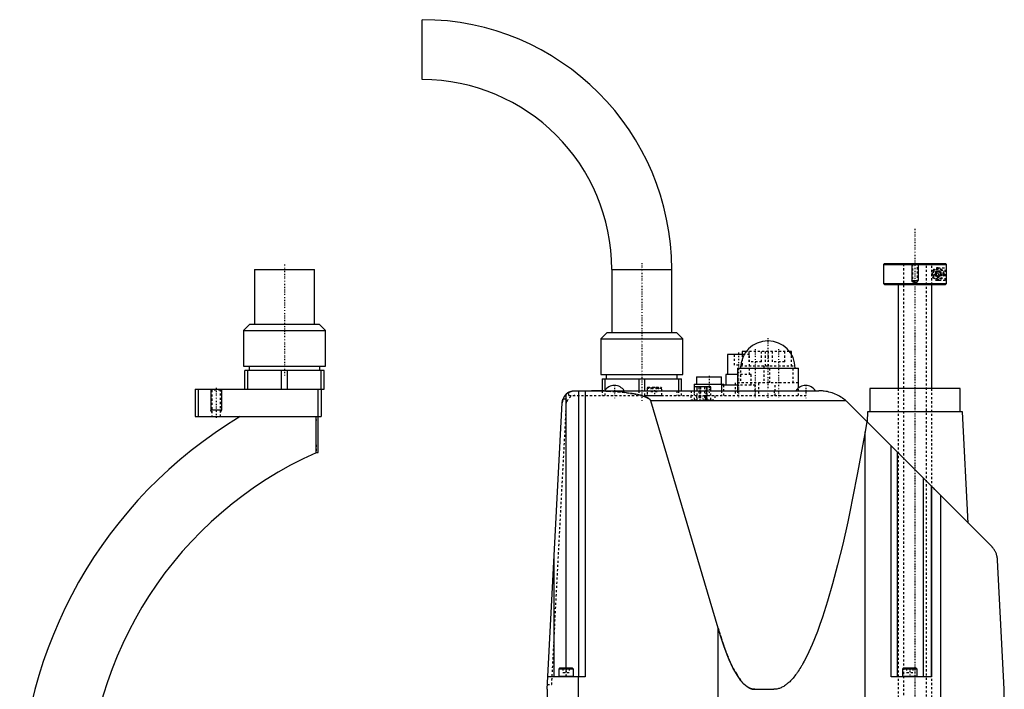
# Model space of a CAD drawing. Extents: x -171 to 342, y -1 to 570.
# Tile 4 of 4: x -126 to 342, y 251 to 570. Entities that reach past the tile are written whole.
import ezdxf

# ---------------------------------------------------------------- set-up
doc = ezdxf.new("R2010")
doc.units = 0
doc.linetypes.add('CENTER', pattern=[1.5, 0.45, -0.5, 0.05, -0.5])
doc.linetypes.add('DASHED', pattern=[2, 1, -1])
for name, color, linetype in [('AM_0', 7, 'CONTINUOUS'), ('AM_10', 7, 'CONTINUOUS'), ('AM_3', 7, 'DASHED'), ('AM_7', 7, 'CENTER')]:
    doc.layers.add(name, color=color, linetype=linetype)

msp = doc.modelspace()

# ---------------------------------------------------------------- linework, layer by layer
at = {"layer": 'AM_0', "color": 7, "linetype": 'CONTINUOUS'}
for p, q in [((65.45, 541.5), (65.45, 570)), ((-14.25, 451.2), (-14.25, 425.2)), ((-14.25, 451.2), (14.25, 451.2)), ((14.25, 425.2), (14.25, 451.2)), ((155.75, 451.2), (155.75, 421.2)), ((155.75, 451.2), (184.25, 451.2)), ((184.25, 421.2), (184.25, 451.2)), ((285.5, 454), (285, 453.5)), ((285, 453.5), (285, 444.5)), ((285, 453.5), (314.98, 453.5)), ((285.5, 454), (314.48, 454)), ((314.98, 453.5), (314.48, 454)), ((314.98, 444.5), (314.98, 453.5)), ((285, 444.5), (285.5, 444)), ((285, 444.5), (314.98, 444.5)), ((285.5, 444), (314.48, 444)), ((292, 444), (292, 394.5)), ((308, 394.5), (308, 444)), ((314.48, 444), (314.98, 444.5)), ((-16.5, 425.2), (-19.5, 422.2)), ((-19.5, 422.2), (-19.5, 405.2)), ((-19.5, 422.2), (19.5, 422.2)), ((-16.5, 425.2), (16.5, 425.2)), ((19.5, 422.2), (16.5, 425.2)), ((19.5, 405.2), (19.5, 422.2)), ((153.5, 421.2), (150.5, 418.2)), ((150.5, 418.2), (150.5, 401.2)), ((150.5, 418.2), (189.5, 418.2)), ((153.5, 421.2), (186.5, 421.2)), ((189.5, 418.2), (186.5, 421.2)), ((189.5, 401.2), (189.5, 418.2)), ((210.75, 410.7), (210.75, 401.2)), ((218.74, 410.7), (210.75, 410.7)), ((217.75, 412.2), (217.75, 410.7)), ((219.75, 412.2), (217.75, 412.2)), ((241.25, 412.2), (240.25, 412.2)), ((241.25, 410.71), (241.25, 412.2)), ((-19.5, 405.2), (19.5, 405.2)), ((-18.85, 394.2), (-18.85, 403.2)), ((18.85, 403.2), (-18.85, 403.2)), ((-17.44, 394.2), (-17.44, 403.2)), ((-16.89, 405.2), (-16.89, 403.2)), ((-1.41, 394.2), (-1.41, 403.2)), ((1.41, 394.2), (1.41, 403.2)), ((16.89, 403.2), (16.89, 405.2)), ((17.44, 394.2), (17.44, 403.2)), ((18.85, 394.2), (18.85, 403.2)), ((215.5, 404.2), (215.5, 393.5)), ((215.5, 404.2), (244.5, 404.2)), ((244.5, 394.78), (244.5, 404.2)), ((150.5, 401.2), (189.5, 401.2)), ((151.15, 399.2), (188.85, 399.2)), ((151.15, 399.2), (151.15, 393.5)), ((152.56, 393.84), (152.56, 399.2)), ((153.1, 401.2), (153.1, 399.2)), ((168.59, 399.2), (168.59, 393.5)), ((171.41, 393.5), (171.41, 399.2)), ((186.9, 399.2), (186.9, 401.2)), ((187.44, 399.2), (187.44, 393.5)), ((188.85, 393.5), (188.85, 399.2)), ((196, 400.2), (196, 396.7)), ((196, 400.2), (208, 400.2)), ((208, 396.7), (208, 400.2)), ((210, 401.2), (210, 396.2)), ((215.5, 401.2), (210, 401.2)), ((-42.5, 394.2), (-42.5, 381.2)), ((-42.5, 394.2), (18.85, 394.2)), ((-41, 394.2), (-41, 381.2)), ((16, 364.2), (16, 394.2)), ((17.5, 394.2), (17.5, 381.2)), ((195, 396.7), (195, 393.5)), ((195, 396.7), (209, 396.7)), ((195.09, 393.5), (195.09, 395.3)), ((202.89, 395.3), (195.09, 395.3)), ((196.33, 393.5), (196.33, 395.3)), ((201.13, 393.5), (201.13, 395.3)), ((202.89, 393.5), (202.89, 395.3)), ((208, 396.2), (208, 393.5)), ((215.5, 396.2), (208, 396.2)), ((209, 396.2), (209, 396.7)), ((278.5, 394.5), (278.5, 383.5)), ((321.5, 394.5), (278.5, 394.5)), ((321.5, 383.5), (321.5, 394.5)), ((134, 261.5), (134, 391.85)), ((138.14, 393.5), (254.22, 393.5)), ((140, 257.5), (140, 393.5)), ((143, 393.5), (143, 257.5)), ((125, 251.5), (132.14, 387.81)), ((267.14, 388.76), (174.27, 388.76)), ((206.35, 280.58), (174.27, 388.76)), ((268.36, 387.64), (336.36, 319.57)), ((-42.5, 381.2), (17.5, 381.2)), ((15, 364.02), (15, 381.2)), ((277.43, 383.5), (277.18, 378.81)), ((322.57, 383.5), (277.43, 383.5)), ((325.34, 330.6), (322.57, 383.5)), ((277.09, 378.9), (276.23, 373.93)), ((276.23, 202.5), (276.23, 373.93)), ((288.69, 257.5), (288.69, 367.29)), ((15, 364.2), (16, 364.2)), ((291.69, 257.5), (291.69, 364.29)), ((304.07, 257.5), (304.07, 351.89)), ((307.81, 257.5), (307.81, 348.15)), ((307.91, 348.05), (307.91, 257.5)), ((312.3, 202.5), (312.3, 343.66)), ((128.31, 257.5), (128.31, 314.66)), ((342.5, 251.5), (339.28, 312.91)), ((206.35, 202.5), (206.35, 280.58)), ((130.9, 261.5), (130.5, 261.1)), ((130.5, 261.1), (130.5, 257.6)), ((137.5, 261.1), (130.5, 261.1)), ((137.1, 261.5), (130.9, 261.5)), ((137.5, 261.1), (137.1, 261.5)), ((137.5, 257.6), (137.5, 261.1)), ((294.4, 261.5), (294, 261.1)), ((294, 261.1), (294, 257.6)), ((301, 261.1), (294, 261.1)), ((300.6, 261.5), (294.4, 261.5)), ((301, 261.1), (300.6, 261.5)), ((301, 257.6), (301, 261.1)), ((143, 257.5), (125.31, 257.5)), ((137.5, 257.6), (130.5, 257.6)), ((139.87, 202.5), (139.87, 257.5)), ((307.91, 257.5), (288.69, 257.5)), ((301, 257.6), (294, 257.6)), ((125, 251.5), (125.86, 202.5)), ((223.73, 251.5), (232.83, 251.5)), ((341.64, 202.5), (342.5, 251.5))]:
    msp.add_line(p, q, dxfattribs=at)
for points in [[(312.25, 449, 0), (312.25, 448.99, 0), (312.25, 448.98, 0), (312.25, 448.96, 0), (312.25, 448.96, 0), (312.25, 448.95, 0), (312.25, 448.93, 0), (312.25, 448.92, 0), (312.25, 448.91, 0), (312.25, 448.89, 0), (312.24, 448.88, 0), (312.24, 448.87, 0), (312.24, 448.86, 0), (312.24, 448.85, 0), (312.24, 448.83, 0), (312.24, 448.82, 0), (312.23, 448.8, 0), (312.23, 448.79, 0), (312.23, 448.78, 0), (312.23, 448.78, 0), (312.23, 448.76, 0), (312.22, 448.75, 0), (312.22, 448.74, 0), (312.22, 448.73, 0), (312.22, 448.72, 0), (312.22, 448.71, 0), (312.21, 448.7, 0), (312.21, 448.69, 0), (312.21, 448.68, 0), (312.2, 448.67, 0), (312.2, 448.65, 0), (312.2, 448.64, 0), (312.19, 448.63, 0), (312.19, 448.62, 0), (312.19, 448.61, 0), (312.18, 448.6, 0), (312.18, 448.59, 0), (312.18, 448.57, 0), (312.17, 448.56, 0), (312.17, 448.55, 0), (312.16, 448.54, 0), (312.16, 448.54, 0), (312.16, 448.52, 0), (312.15, 448.51, 0), (312.14, 448.5, 0), (312.14, 448.49, 0), (312.13, 448.47, 0), (312.13, 448.47, 0), (312.13, 448.46, 0), (312.12, 448.45, 0), (312.12, 448.44, 0), (312.11, 448.43, 0), (312.1, 448.42, 0), (312.1, 448.4, 0), (312.1, 448.4, 0), (312.09, 448.39, 0), (312.09, 448.38, 0), (312.08, 448.37, 0), (312.06, 448.33, 0), (312.04, 448.3, 0), (312.02, 448.27, 0), (311.97, 448.22, 0), (311.93, 448.17, 0), (311.89, 448.12, 0), (311.84, 448.07, 0), (311.79, 448.03, 0), (311.76, 448.01, 0), (311.74, 447.99, 0), (311.68, 447.95, 0), (311.63, 447.92, 0), (311.6, 447.9, 0), (311.57, 447.89, 0), (311.51, 447.86, 0), (311.46, 447.84, 0), (311.43, 447.83, 0), (311.4, 447.81, 0), (311.34, 447.8, 0), (311.28, 447.78, 0), (311.22, 447.77, 0), (311.15, 447.76, 0), (311.09, 447.75, 0), (311.06, 447.75, 0), (311.03, 447.75, 0), (310.97, 447.75, 0), (310.91, 447.75, 0), (310.85, 447.76, 0), (310.79, 447.77, 0), (310.72, 447.78, 0), (310.69, 447.79, 0), (310.66, 447.8, 0), (310.59, 447.82, 0), (310.53, 447.84, 0), (310.47, 447.87, 0), (310.4, 447.9, 0), (310.34, 447.94, 0), (310.31, 447.96, 0), (310.28, 447.98, 0), (310.22, 448.02, 0), (310.17, 448.07, 0), (310.11, 448.12, 0), (310.06, 448.17, 0), (310.01, 448.23, 0), (309.99, 448.27, 0), (309.98, 448.27, 0), (309.98, 448.28, 0), (309.97, 448.29, 0), (309.97, 448.3, 0), (309.96, 448.3, 0), (309.95, 448.32, 0), (309.95, 448.33, 0), (309.94, 448.34, 0), (309.93, 448.35, 0), (309.92, 448.36, 0), (309.92, 448.37, 0), (309.92, 448.38, 0), (309.91, 448.39, 0), (309.9, 448.4, 0), (309.9, 448.41, 0), (309.89, 448.42, 0), (309.88, 448.44, 0), (309.88, 448.44, 0), (309.88, 448.45, 0), (309.87, 448.46, 0), (309.86, 448.48, 0), (309.86, 448.49, 0), (309.85, 448.5, 0), (309.85, 448.52, 0), (309.84, 448.52, 0), (309.84, 448.53, 0), (309.84, 448.54, 0), (309.83, 448.56, 0), (309.83, 448.57, 0), (309.82, 448.58, 0), (309.82, 448.6, 0), (309.81, 448.61, 0), (309.81, 448.61, 0), (309.81, 448.63, 0), (309.8, 448.64, 0), (309.8, 448.66, 0), (309.79, 448.67, 0), (309.79, 448.68, 0), (309.79, 448.69, 0), (309.79, 448.7, 0), (309.78, 448.71, 0), (309.78, 448.73, 0), (309.78, 448.73, 0), (309.78, 448.74, 0), (309.77, 448.76, 0), (309.77, 448.77, 0), (309.77, 448.78, 0), (309.77, 448.79, 0), (309.77, 448.8, 0), (309.76, 448.82, 0), (309.76, 448.83, 0), (309.76, 448.85, 0), (309.76, 448.86, 0), (309.76, 448.87, 0), (309.76, 448.87, 0), (309.75, 448.89, 0), (309.75, 448.9, 0), (309.75, 448.92, 0), (309.75, 448.93, 0), (309.75, 448.95, 0), (309.75, 448.96, 0), (309.75, 448.96, 0), (309.75, 448.98, 0), (309.75, 448.99, 0), (309.75, 449, 0), (309.75, 449.01, 0), (309.75, 449.02, 0), (309.75, 449.04, 0), (309.75, 449.04, 0), (309.75, 449.05, 0), (309.75, 449.07, 0), (309.75, 449.08, 0), (309.75, 449.1, 0), (309.75, 449.11, 0), (309.76, 449.13, 0), (309.76, 449.13, 0), (309.76, 449.14, 0), (309.76, 449.15, 0), (309.76, 449.17, 0), (309.76, 449.18, 0), (309.77, 449.2, 0), (309.77, 449.21, 0), (309.77, 449.22, 0), (309.77, 449.23, 0), (309.77, 449.24, 0), (309.78, 449.26, 0), (309.78, 449.27, 0), (309.78, 449.27, 0), (309.78, 449.29, 0), (309.79, 449.3, 0), (309.79, 449.31, 0), (309.79, 449.32, 0), (309.79, 449.33, 0), (309.8, 449.34, 0), (309.8, 449.36, 0), (309.81, 449.37, 0), (309.81, 449.39, 0), (309.81, 449.39, 0), (309.82, 449.4, 0), (309.82, 449.42, 0), (309.83, 449.43, 0), (309.83, 449.44, 0), (309.84, 449.46, 0), (309.84, 449.47, 0), (309.84, 449.48, 0), (309.85, 449.48, 0), (309.85, 449.5, 0), (309.86, 449.51, 0), (309.86, 449.52, 0), (309.87, 449.54, 0), (309.88, 449.55, 0), (309.88, 449.56, 0), (309.88, 449.56, 0), (309.89, 449.58, 0), (309.9, 449.59, 0), (309.9, 449.6, 0), (309.91, 449.61, 0), (309.92, 449.62, 0), (309.92, 449.63, 0), (309.92, 449.64, 0), (309.93, 449.65, 0), (309.94, 449.66, 0), (309.95, 449.67, 0), (309.95, 449.68, 0), (309.96, 449.7, 0), (309.97, 449.7, 0), (309.97, 449.71, 0), (309.98, 449.72, 0), (309.98, 449.73, 0), (309.99, 449.73, 0), (310.01, 449.77, 0), (310.06, 449.83, 0), (310.11, 449.88, 0), (310.17, 449.93, 0), (310.22, 449.98, 0), (310.28, 450.02, 0), (310.31, 450.04, 0), (310.34, 450.06, 0), (310.4, 450.1, 0), (310.47, 450.13, 0), (310.53, 450.16, 0), (310.59, 450.18, 0), (310.66, 450.2, 0), (310.69, 450.21, 0), (310.72, 450.22, 0), (310.79, 450.23, 0), (310.85, 450.24, 0), (310.91, 450.25, 0), (310.97, 450.25, 0), (311.03, 450.25, 0), (311.06, 450.25, 0), (311.09, 450.25, 0), (311.15, 450.24, 0), (311.22, 450.23, 0), (311.28, 450.22, 0), (311.34, 450.2, 0), (311.4, 450.19, 0), (311.43, 450.17, 0), (311.46, 450.16, 0), (311.51, 450.14, 0), (311.57, 450.11, 0), (311.6, 450.1, 0), (311.63, 450.08, 0), (311.68, 450.05, 0), (311.74, 450.01, 0), (311.76, 449.99, 0), (311.79, 449.97, 0), (311.84, 449.93, 0), (311.89, 449.88, 0), (311.93, 449.83, 0), (311.97, 449.78, 0), (312.02, 449.73, 0), (312.04, 449.7, 0), (312.06, 449.67, 0), (312.08, 449.63, 0), (312.09, 449.62, 0), (312.09, 449.61, 0), (312.1, 449.6, 0), (312.1, 449.6, 0), (312.1, 449.58, 0), (312.11, 449.57, 0), (312.12, 449.56, 0), (312.12, 449.55, 0), (312.13, 449.54, 0), (312.13, 449.53, 0), (312.13, 449.53, 0), (312.14, 449.51, 0), (312.14, 449.5, 0), (312.15, 449.49, 0), (312.16, 449.48, 0), (312.16, 449.46, 0), (312.16, 449.46, 0), (312.17, 449.45, 0), (312.17, 449.44, 0), (312.18, 449.43, 0), (312.18, 449.41, 0), (312.18, 449.4, 0), (312.19, 449.39, 0), (312.19, 449.38, 0), (312.19, 449.37, 0), (312.2, 449.36, 0), (312.2, 449.35, 0), (312.2, 449.33, 0), (312.21, 449.32, 0), (312.21, 449.31, 0), (312.21, 449.3, 0), (312.22, 449.29, 0), (312.22, 449.28, 0), (312.22, 449.27, 0), (312.22, 449.26, 0), (312.22, 449.25, 0), (312.23, 449.24, 0), (312.23, 449.22, 0), (312.23, 449.22, 0), (312.23, 449.21, 0), (312.23, 449.2, 0), (312.24, 449.18, 0), (312.24, 449.17, 0), (312.24, 449.15, 0), (312.24, 449.14, 0), (312.24, 449.13, 0), (312.24, 449.12, 0), (312.25, 449.11, 0), (312.25, 449.09, 0), (312.25, 449.08, 0), (312.25, 449.07, 0), (312.25, 449.05, 0), (312.25, 449.04, 0), (312.25, 449.04, 0), (312.25, 449.02, 0), (312.25, 449.01, 0), (312.25, 449, 0)], [(132.14, 387.81, 0), (132.15, 387.87, 0), (132.15, 387.98, 0), (132.16, 388.08, 0), (132.17, 388.14, 0), (132.18, 388.19, 0), (132.19, 388.3, 0), (132.2, 388.41, 0), (132.22, 388.51, 0), (132.24, 388.62, 0), (132.26, 388.73, 0), (132.27, 388.78, 0), (132.29, 388.83, 0), (132.31, 388.94, 0), (132.34, 389.04, 0), (132.37, 389.15, 0), (132.4, 389.25, 0), (132.43, 389.36, 0), (132.45, 389.41, 0), (132.46, 389.46, 0), (132.5, 389.56, 0), (132.54, 389.66, 0), (132.56, 389.71, 0)], [(134, 391.85, 0), (134.1, 391.94, 0), (134.3, 392.12, 0), (134.51, 392.28, 0), (134.62, 392.36, 0), (134.73, 392.44, 0), (134.95, 392.59, 0), (135.18, 392.72, 0), (135.42, 392.85, 0), (135.67, 392.97, 0), (135.92, 393.08, 0), (136.05, 393.13, 0), (136.18, 393.17, 0), (136.43, 393.25, 0), (136.69, 393.32, 0), (136.93, 393.38, 0), (137.17, 393.42, 0), (137.4, 393.46, 0), (137.51, 393.47, 0), (137.62, 393.48, 0), (137.83, 393.49, 0), (138.04, 393.5, 0), (138.14, 393.5, 0)], [(135.33, 392.8, 0), (135.36, 392.82, 0), (135.43, 392.86, 0), (135.5, 392.89, 0), (135.54, 392.91, 0), (135.57, 392.92, 0), (135.64, 392.96, 0), (135.71, 392.99, 0), (135.78, 393.02, 0), (135.85, 393.05, 0), (135.93, 393.08, 0), (135.96, 393.09, 0), (136, 393.11, 0), (136.07, 393.13, 0), (136.14, 393.16, 0), (136.22, 393.18, 0), (136.29, 393.21, 0), (136.36, 393.23, 0), (136.4, 393.24, 0), (136.44, 393.25, 0), (136.51, 393.28, 0), (136.59, 393.3, 0), (136.62, 393.31, 0)], [(136.62, 393.31, 0), (136.66, 393.32, 0), (136.75, 393.34, 0), (136.83, 393.36, 0), (136.87, 393.37, 0), (136.91, 393.37, 0), (137, 393.39, 0), (137.08, 393.41, 0), (137.16, 393.42, 0), (137.25, 393.43, 0), (137.33, 393.45, 0), (137.37, 393.45, 0), (137.42, 393.46, 0), (137.5, 393.47, 0), (137.58, 393.47, 0), (137.67, 393.48, 0), (137.75, 393.49, 0), (137.84, 393.49, 0), (137.88, 393.49, 0), (137.92, 393.5, 0), (138.01, 393.5, 0), (138.09, 393.5, 0), (138.14, 393.5, 0)], [(174.27, 388.76, 0), (174.27, 388.77, 0), (174.27, 388.78, 0), (174.26, 388.79, 0), (174.26, 388.8, 0), (174.26, 388.8, 0), (174.26, 388.81, 0), (174.25, 388.83, 0), (174.24, 388.87, 0), (174.2, 388.94, 0), (174.19, 388.97, 0), (174.17, 389.01, 0), (174.12, 389.08, 0), (174.07, 389.15, 0), (174.02, 389.22, 0), (173.96, 389.29, 0), (173.9, 389.36, 0), (173.86, 389.39, 0), (173.82, 389.42, 0), (173.75, 389.49, 0), (173.67, 389.56, 0), (173.58, 389.63, 0), (173.49, 389.7, 0), (173.39, 389.77, 0), (173.34, 389.8, 0), (173.28, 389.84, 0), (173.18, 389.9, 0), (173.06, 389.97, 0), (173, 390, 0), (172.94, 390.04, 0), (172.82, 390.1, 0), (172.69, 390.17, 0), (172.62, 390.2, 0), (172.55, 390.24, 0), (172.41, 390.3, 0), (172.26, 390.37, 0), (172.11, 390.43, 0), (171.96, 390.5, 0), (171.8, 390.56, 0), (171.71, 390.59, 0), (171.63, 390.63, 0), (171.46, 390.69, 0), (171.28, 390.75, 0), (170.62, 390.97, 0), (169.36, 391.33, 0), (167.93, 391.66, 0), (166.34, 391.98, 0), (165.5, 392.13, 0), (164.61, 392.27, 0), (162.75, 392.53, 0), (160.77, 392.77, 0), (158.68, 392.97, 0), (156.51, 393.14, 0), (154.25, 393.28, 0), (153.11, 393.34, 0), (151.94, 393.39, 0), (149.59, 393.46, 0), (147.22, 393.5, 0), (146.02, 393.5, 0)], [(267.14, 388.76, 0), (267.09, 388.81, 0), (266.98, 388.9, 0), (266.87, 388.98, 0), (266.82, 389.03, 0), (266.76, 389.07, 0), (266.65, 389.16, 0), (266.55, 389.25, 0), (266.16, 389.54, 0), (265.48, 390.03, 0), (265.13, 390.26, 0), (264.79, 390.48, 0), (264.1, 390.89, 0), (263.42, 391.26, 0), (262.74, 391.59, 0), (262.03, 391.91, 0), (261.31, 392.2, 0), (260.94, 392.33, 0), (260.57, 392.46, 0), (259.83, 392.7, 0), (259.07, 392.9, 0), (258.31, 393.08, 0), (257.55, 393.22, 0), (256.79, 393.33, 0), (256.41, 393.38, 0), (256.04, 393.42, 0), (255.3, 393.47, 0), (254.57, 393.5, 0), (254.22, 393.5, 0)], [(268.36, 387.64, 0), (268.17, 387.83, 0), (267.76, 388.21, 0), (267.35, 388.58, 0), (267.14, 388.76, 0)], [(276.23, 373.93, 0), (275.06, 367.27, 0), (272.71, 354.49, 0), (270.34, 342.45, 0), (269.16, 336.71, 0), (267.97, 331.15, 0), (265.59, 320.58, 0), (263.2, 310.76, 0), (260.8, 301.69, 0), (258.39, 293.36, 0), (255.98, 285.78, 0), (254.77, 282.27, 0), (253.56, 278.95, 0), (251.13, 272.88, 0), (248.7, 267.57, 0), (247.28, 264.81, 0), (246.87, 264.07, 0), (246.47, 263.36, 0), (246.27, 263.01, 0), (246.06, 262.66, 0), (245.66, 261.98, 0), (245.25, 261.33, 0), (244.84, 260.7, 0), (244.44, 260.08, 0), (244.03, 259.49, 0), (243.83, 259.2, 0), (243.62, 258.92, 0), (243.22, 258.37, 0), (242.81, 257.84, 0), (242.4, 257.34, 0), (242, 256.85, 0), (241.59, 256.39, 0), (241.39, 256.16, 0), (241.18, 255.94, 0), (240.78, 255.52, 0), (240.37, 255.12, 0), (240.17, 254.92, 0), (239.96, 254.74, 0), (239.55, 254.38, 0), (239.15, 254.04, 0), (238.94, 253.88, 0), (238.74, 253.72, 0), (238.33, 253.43, 0), (237.93, 253.15, 0), (237.52, 252.9, 0), (237.11, 252.67, 0), (236.7, 252.45, 0), (236.5, 252.36, 0), (236.3, 252.26, 0), (235.89, 252.09, 0), (235.48, 251.95, 0), (235.07, 251.82, 0), (234.66, 251.71, 0), (234.26, 251.63, 0), (234.05, 251.6, 0), (233.85, 251.57, 0), (233.44, 251.52, 0), (233.03, 251.5, 0), (232.83, 251.5, 0)], [(339.28, 312.91, 0), (339.28, 312.96, 0), (339.28, 313.04, 0), (339.27, 313.13, 0), (339.27, 313.17, 0), (339.26, 313.21, 0), (339.26, 313.29, 0), (339.25, 313.38, 0), (339.24, 313.46, 0), (339.24, 313.54, 0), (339.23, 313.62, 0), (339.22, 313.66, 0), (339.22, 313.7, 0), (339.21, 313.78, 0), (339.2, 313.86, 0), (339.19, 313.94, 0), (339.17, 314.02, 0), (339.16, 314.09, 0), (339.16, 314.13, 0), (339.15, 314.17, 0), (339.14, 314.25, 0), (339.12, 314.32, 0), (339.12, 314.36, 0), (339.11, 314.4, 0), (339.09, 314.47, 0), (339.08, 314.55, 0), (339.07, 314.59, 0), (339.06, 314.62, 0), (339.05, 314.7, 0), (339.03, 314.77, 0), (339.01, 314.85, 0), (338.99, 314.92, 0), (338.97, 314.99, 0), (338.97, 315.03, 0), (338.96, 315.06, 0), (338.94, 315.13, 0), (338.92, 315.2, 0), (338.84, 315.45, 0), (338.71, 315.86, 0), (338.56, 316.26, 0), (338.39, 316.64, 0), (338.31, 316.83, 0), (338.22, 317.01, 0), (338.03, 317.36, 0), (337.83, 317.7, 0), (337.62, 318.03, 0), (337.41, 318.34, 0), (337.19, 318.63, 0), (337.08, 318.77, 0), (336.97, 318.91, 0), (336.73, 319.18, 0), (336.49, 319.44, 0), (336.36, 319.57, 0)], [(223.73, 251.5, 0), (223.65, 251.5, 0), (223.49, 251.51, 0), (223.33, 251.52, 0), (223.24, 251.52, 0), (223.16, 251.53, 0), (223, 251.55, 0), (222.84, 251.58, 0), (222.68, 251.61, 0), (222.52, 251.64, 0), (222.36, 251.68, 0), (222.27, 251.7, 0), (222.19, 251.73, 0), (222.03, 251.78, 0), (221.87, 251.83, 0), (221.71, 251.89, 0), (221.55, 251.96, 0), (221.38, 252.03, 0), (221.3, 252.06, 0), (221.22, 252.1, 0), (221.06, 252.18, 0), (220.9, 252.27, 0), (220.82, 252.31, 0), (220.74, 252.36, 0), (220.58, 252.45, 0), (220.41, 252.55, 0), (220.33, 252.6, 0), (220.25, 252.66, 0), (220.09, 252.77, 0), (219.93, 252.88, 0), (219.77, 253, 0), (219.61, 253.13, 0), (219.44, 253.26, 0), (219.36, 253.32, 0), (219.28, 253.39, 0), (219.12, 253.53, 0), (218.96, 253.68, 0), (218.8, 253.82, 0), (218.64, 253.98, 0), (218.48, 254.14, 0), (218.39, 254.22, 0), (218.31, 254.3, 0), (218.15, 254.47, 0), (217.99, 254.65, 0), (217.83, 254.83, 0), (217.67, 255.01, 0), (217.51, 255.2, 0), (217.43, 255.3, 0), (217.35, 255.4, 0), (217.18, 255.6, 0), (217.02, 255.8, 0), (216.46, 256.56, 0), (215.49, 258, 0), (215.01, 258.78, 0), (214.52, 259.62, 0), (213.56, 261.41, 0), (212.59, 263.39, 0), (211.63, 265.54, 0), (210.67, 267.88, 0), (209.7, 270.39, 0), (209.22, 271.71, 0), (208.74, 273.08, 0), (207.78, 275.95, 0), (206.83, 278.99, 0), (206.35, 280.58, 0)], [(232.83, 251.5, 0), (232.9, 251.5, 0)]]:
    msp.add_polyline3d(points, dxfattribs=at)
for centre, radius, start, end in [((65.45, 451.2), 118.8, 0, 90), ((65.45, 451.2), 90.3, 0, 90), ((230, 404.2), 13, 0, 180), ((157, 390.33), 5.66, 34.0607, 145.9393), ((248, 390.33), 5.66, 34.0607, 145.9393), ((138.14, 387.5), 6, 117.8941, 177), ((90, 196), 216, 120.9733, 180), ((90, 196), 184, 114.0547, 180), ((130.6, 257.6), 0.1, 180, 270), ((137.4, 257.6), 0.1, 270, 0), ((294.1, 257.6), 0.1, 180, 270), ((300.9, 257.6), 0.1, 270, 0)]:
    msp.add_arc(centre, radius, start, end, dxfattribs=at)
at = {"layer": 'AM_10', "color": 7, "linetype": 'CONTINUOUS'}
for p, q in [((298.5, 454), (298.5, 446)), ((301.5, 454), (301.5, 446)), ((298.77, 445.53), (298.5, 446)), ((298.5, 446), (301.5, 446)), ((301.23, 445.53), (301.5, 446)), ((-35, 394.2), (-35, 384.2)), ((-30, 394.2), (-30, 384.2)), ((-30, 384.2), (-35, 384.2)), ((-34.57, 383.2), (-35, 384.2)), ((-30.43, 383.2), (-30, 384.2))]:
    msp.add_line(p, q, dxfattribs=at)
msp.add_arc((311, 449), 0.974, 75, 15, dxfattribs=at)
at = {"layer": 'AM_3', "color": 6, "linetype": 'DASHED'}
for p, q in [((291.75, 454), (292, 453.75)), ((292, 453.75), (308, 453.75)), ((294.5, 453.75), (294.5, 124)), ((298.5, 454), (298.77, 453.73)), ((298.77, 453.73), (298.77, 445.25)), ((298.77, 453.73), (301.23, 453.73)), ((301.23, 453.73), (301.5, 454)), ((301.23, 445.25), (301.23, 453.73)), ((305.5, 124), (305.5, 453.75)), ((308.22, 454), (307.96, 453.75)), ((307.96, 444), (307.96, 453.75)), ((308, 444), (308, 453.75)), ((309.75, 449.72), (311, 450.44)), ((311, 452), (314.39, 452)), ((311, 450.44), (312.25, 449.72)), ((314.39, 446), (314.39, 452)), ((314.73, 453.75), (314.98, 453.5)), ((298.77, 445.25), (300, 444.92)), ((298.77, 445.25), (301.23, 445.25)), ((300, 444.92), (301.23, 445.25)), ((309.75, 448.28), (309.75, 449.72)), ((311, 447.56), (309.75, 448.28)), ((312.25, 448.28), (311, 447.56)), ((314.39, 446), (311, 446)), ((312.25, 449.72), (312.25, 448.28)), ((214, 410.7), (214, 405.7)), ((217.75, 410.7), (217.75, 405.2)), ((218, 405.7), (218, 410.7)), ((221.25, 410.7), (218.74, 410.7)), ((240.25, 412.2), (219.75, 412.2)), ((221, 412.2), (221, 407.2)), ((221.25, 401.2), (221.25, 410.7)), ((227, 407.2), (227, 412.2)), ((228.75, 412.2), (228.75, 405.2)), ((230.25, 405.2), (230.25, 412.2)), ((232, 412.2), (232, 407.2)), ((238, 407.2), (238, 412.2)), ((241.25, 405.2), (241.25, 410.71)), ((218, 405.7), (214, 405.7)), ((217, 405.2), (217, 397.2)), ((242, 405.2), (217, 405.2)), ((227, 407.2), (221, 407.2)), ((228, 405.2), (228, 397.2)), ((231, 397.2), (231, 405.2)), ((238, 407.2), (232, 407.2)), ((242, 397.2), (242, 405.2)), ((222, 401.2), (215.5, 401.2)), ((222, 396.2), (222, 401.2)), ((-35, 394.2), (-34.57, 393.77)), ((-34.57, 393.77), (-34.57, 381.2)), ((-30.43, 393.77), (-34.57, 393.77)), ((-30.43, 393.77), (-30, 394.2)), ((-30.43, 381.2), (-30.43, 393.77)), ((152.56, 391.2), (152.56, 393.84)), ((172.9, 395.2), (172.5, 394.8)), ((172.5, 394.8), (172.5, 391.3)), ((172.5, 394.8), (179.5, 394.8)), ((172.9, 395.2), (179.1, 395.2)), ((174.27, 395.2), (174.27, 393.2)), ((175.13, 395.2), (175.13, 393.2)), ((176.87, 395.2), (176.87, 393.2)), ((177.73, 395.2), (177.73, 393.2)), ((179.5, 394.8), (179.1, 395.2)), ((179.5, 391.3), (179.5, 394.8)), ((196.32, 389.2), (196.32, 395.3)), ((197.08, 395.3), (197.08, 390.3)), ((198.08, 390.3), (198.08, 395.3)), ((199.92, 395.3), (199.92, 390.3)), ((200.92, 390.3), (200.92, 395.3)), ((201.12, 389.2), (201.12, 395.3)), ((209, 391.2), (209, 396.2)), ((214.5, 397.2), (214.5, 391.2)), ((244.5, 397.2), (214.5, 397.2)), ((224, 396.2), (215.5, 396.2)), ((224, 391.2), (224, 396.2)), ((225.5, 397.2), (225.5, 391.2)), ((233.5, 391.2), (233.5, 397.2)), ((244.5, 391.2), (244.5, 394.78)), ((292, 394.5), (292, 167.5)), ((308, 167.5), (308, 394.5)), ((127.14, 253.75), (134.26, 389.62)), ((132.56, 389.71), (134.26, 389.62)), ((135.33, 391.2), (135.33, 392.8)), ((135.33, 391.2), (248, 391.2)), ((151.15, 393.5), (151.15, 391.2)), ((168.59, 393.5), (168.59, 391.2)), ((171.41, 391.2), (171.41, 393.5)), ((172.5, 391.3), (179.5, 391.3)), ((174.27, 393.2), (177.73, 393.2)), ((186.69, 393.5), (186.69, 391.2)), ((187.44, 393.5), (187.44, 391.2)), ((188.85, 391.2), (188.85, 393.5)), ((193.3, 391.2), (193.3, 389.2)), ((193.3, 389.2), (204.7, 389.2)), ((193.53, 393.5), (193.53, 391.2)), ((195, 393.5), (195, 391.2)), ((195.09, 389.2), (195.09, 393.5)), ((196.11, 391.2), (196.11, 389.2)), ((196.33, 389.2), (196.33, 393.5)), ((197.08, 390.3), (198.08, 390.3)), ((197.45, 391.2), (197.45, 389.2)), ((199.92, 390.3), (200.92, 390.3)), ((200.55, 389.2), (200.55, 391.2)), ((200.71, 391.2), (200.71, 389.2)), ((201.13, 389.2), (201.13, 393.5)), ((202.89, 389.2), (202.89, 393.5)), ((204.7, 391.2), (204.7, 389.2)), ((208, 393.5), (208, 391.2)), ((215.5, 393.5), (215.5, 391.2)), ((233, 393.5), (233, 391.2)), ((248, 393.5), (248, 391.2)), ((134.2, 387.41), (134.14, 387.41)), ((-21.16, 381.2), (15, 381.2)), ((15, 367.85), (15, 364.2)), ((291.5, 364.48), (291.5, 257.5)), ((291.6, 257.5), (291.6, 364.38)), ((291.69, 364.29), (312.3, 343.66)), ((132.5, 261.5), (132.5, 259.5)), ((132.5, 259.5), (135.5, 259.5)), ((134, 257.5), (134, 261.5)), ((135.5, 261.5), (135.5, 259.5)), ((296, 261.5), (296, 259.5)), ((296, 259.5), (299, 259.5)), ((297.5, 261.5), (297.5, 259.5)), ((299, 261.5), (299, 259.5)), ((125.12, 253.85), (127.14, 253.75))]:
    msp.add_line(p, q, dxfattribs=at)
for points in [[(146.02, 393.5, 0), (147.22, 393.5, 0), (149.59, 393.46, 0), (151.94, 393.39, 0), (153.11, 393.34, 0), (154.25, 393.28, 0), (156.51, 393.14, 0), (158.68, 392.97, 0), (160.77, 392.77, 0), (162.75, 392.53, 0), (164.61, 392.27, 0), (165.5, 392.13, 0), (166.34, 391.98, 0), (167.93, 391.66, 0), (169.36, 391.33, 0), (170.62, 390.97, 0), (171.28, 390.75, 0), (171.46, 390.69, 0), (171.63, 390.63, 0), (171.71, 390.59, 0), (171.8, 390.56, 0), (171.96, 390.5, 0), (172.11, 390.43, 0), (172.26, 390.37, 0), (172.41, 390.3, 0), (172.55, 390.24, 0), (172.62, 390.2, 0), (172.69, 390.17, 0), (172.82, 390.1, 0), (172.94, 390.04, 0), (173, 390, 0), (173.06, 389.97, 0), (173.18, 389.9, 0), (173.28, 389.84, 0), (173.34, 389.8, 0), (173.39, 389.77, 0), (173.49, 389.7, 0), (173.58, 389.63, 0), (173.67, 389.56, 0), (173.75, 389.49, 0), (173.82, 389.42, 0), (173.86, 389.39, 0), (173.9, 389.36, 0), (173.96, 389.29, 0), (174.02, 389.22, 0), (174.07, 389.15, 0), (174.12, 389.08, 0), (174.17, 389.01, 0), (174.19, 388.97, 0), (174.2, 388.94, 0), (174.24, 388.87, 0), (174.25, 388.83, 0), (174.26, 388.81, 0), (174.26, 388.8, 0), (174.26, 388.8, 0), (174.26, 388.79, 0), (174.27, 388.78, 0), (174.27, 388.77, 0), (174.27, 388.76, 0)], [(206.35, 280.58, 0), (206.83, 278.99, 0), (207.78, 275.95, 0), (208.74, 273.08, 0), (209.22, 271.71, 0), (209.7, 270.39, 0), (210.67, 267.88, 0), (211.63, 265.54, 0), (212.59, 263.39, 0), (213.56, 261.41, 0), (214.52, 259.62, 0), (215.01, 258.78, 0), (215.49, 258, 0), (216.46, 256.56, 0), (217.02, 255.8, 0), (217.18, 255.6, 0), (217.35, 255.4, 0), (217.43, 255.3, 0), (217.51, 255.2, 0), (217.67, 255.01, 0), (217.83, 254.83, 0), (217.99, 254.65, 0), (218.15, 254.47, 0), (218.31, 254.3, 0), (218.39, 254.22, 0), (218.48, 254.14, 0), (218.64, 253.98, 0), (218.8, 253.82, 0), (218.96, 253.68, 0), (219.12, 253.53, 0), (219.28, 253.39, 0), (219.36, 253.32, 0), (219.44, 253.26, 0), (219.61, 253.13, 0), (219.77, 253, 0), (219.93, 252.88, 0), (220.09, 252.77, 0), (220.25, 252.66, 0), (220.33, 252.6, 0), (220.41, 252.55, 0), (220.58, 252.45, 0), (220.74, 252.36, 0), (220.82, 252.31, 0), (220.9, 252.27, 0), (221.06, 252.18, 0), (221.22, 252.1, 0), (221.3, 252.06, 0), (221.38, 252.03, 0), (221.55, 251.96, 0), (221.71, 251.89, 0), (221.87, 251.83, 0), (222.03, 251.78, 0), (222.19, 251.73, 0), (222.27, 251.7, 0), (222.36, 251.68, 0), (222.52, 251.64, 0), (222.68, 251.61, 0), (222.84, 251.58, 0), (223, 251.55, 0), (223.16, 251.53, 0), (223.24, 251.52, 0), (223.33, 251.52, 0), (223.49, 251.51, 0), (223.65, 251.5, 0), (223.73, 251.5, 0)], [(232.9, 251.5, 0), (232.83, 251.5, 0)]]:
    msp.add_polyline3d(points, dxfattribs=at)
for radius in [2.75, 2.65, 2.35, 1.6, 1.25]:
    msp.add_circle((311, 449), radius, dxfattribs=at)
for centre, radius, start, end in [((311, 449), 3, 90, 270), ((138.2, 387.2), 4, 90, 177), ((172.6, 391.3), 0.1, 180, 270), ((179.4, 391.3), 0.1, 270, 0)]:
    msp.add_arc(centre, radius, start, end, dxfattribs=at)
at = {"layer": 'AM_7', "color": 4, "linetype": 'CENTER'}
for p, q in [((300, 470.5), (300, 107.5)), ((0, 453.6), (0, 400.8)), ((170, 454.2), (170, 388.2)), ((311, 445.85), (311, 452.15)), ((307.85, 449), (314.15, 449)), ((230, 418.5), (230, 389.9)), ((300, 421), (300, 146)), ((224, 413.25), (224, 390.15)), ((235, 413.25), (235, 390.15)), ((216, 411.68), (216, 390.23)), ((216.35, 404.2), (243.65, 404.2)), ((202, 400.65), (202, 390.75)), ((-32.5, 394.85), (-32.5, 380.55)), ((157, 396.27), (157, 390.05)), ((176, 395.4), (176, 391)), ((197.58, 395.55), (197.58, 390.05)), ((200.42, 395.55), (200.42, 390.05)), ((248, 396.27), (248, 390.05)), ((199, 391.3), (199, 389.1)), ((14.95, 379.7), (16.05, 379.7)), ((134, 261.7), (134, 257.3)), ((297.5, 261.7), (297.5, 257.3))]:
    msp.add_line(p, q, dxfattribs=at)

doc.saveas('drawing.dxf')
